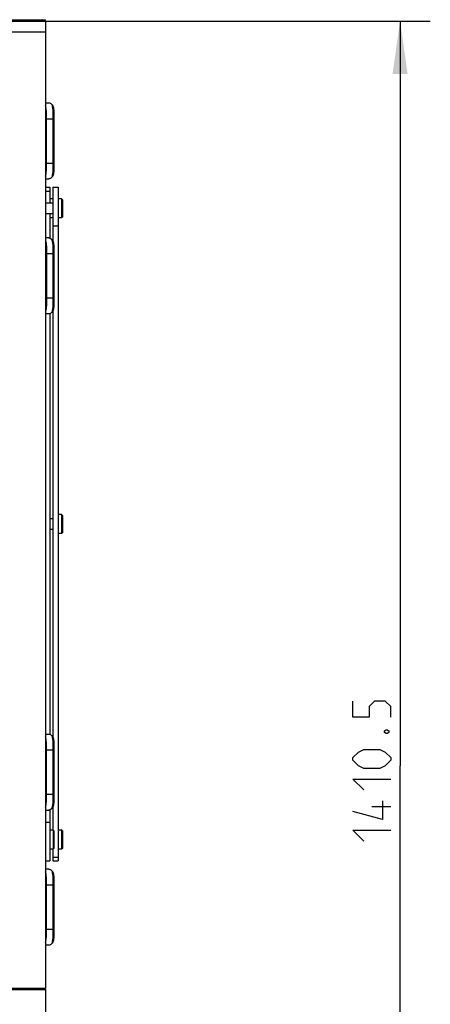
# Model space of a CAD drawing. Header units: millimetres. Extents: x 0 to 420, y 0 to 297.
# Tile 54 of 56: x 305 to 332, y 180 to 245. Entities that reach past the tile are written whole.
import ezdxf

# ---------------------------------------------------------------- set-up
doc = ezdxf.new("R2010")
doc.units = ezdxf.units.MM
doc.header["$LTSCALE"] = 23.1
doc.layers.get('0').update_dxf_attribs({"linetype": 'CONTINUOUS'})
doc.layers.add('02___PRT_ALL_AXES', color=7, linetype='CONTINUOUS')
doc.layers.add('DIM_PILOTEES', color=7, linetype='CONTINUOUS')
doc.styles.get("Standard").update_dxf_attribs({"font": 'txt', "width": 0.7})
doc.dimstyles.new('DIMSTYLE_3', dxfattribs={"dimtxt": 2.5, "dimasz": 3.5, "dimexe": 2, "dimexo": 0, "dimtad": 1, "dimdec": 1, "dimlfac": 14.285714, "dimdsep": 46, "dimtxsty": 'Standard', "dimblk": '_FILLED', "dimblk1": '_FILLED', "dimblk2": '_FILLED', "dimcen": 0.09, "dimazin": 2, "dimtp": 1.2, "dimtm": 1.2, "dimtfac": 1, "dimtdec": 1, "dimtofl": 0, "dimtmove": 0, "dimatfit": 3, "dimldrblk": '_FILLED', "dimfxl": 0, "dimtolj": 1, "dimarcsym": 0})

# ---------------------------------------------------------------- blocks, each defined once
blk = doc.blocks.new('_FILLED')
at = {"color": 0, "linetype": 'ByBlock'}
blk.add_solid([(0, 0), (-1, 0.143), (-1, -0.143)], dxfattribs=at)
blk = doc.blocks.new('*D8')
at = {"layer": 'DIM_PILOTEES', "color": 2, "linetype": 'Continuous'}
for p, q in [((305.63, 244.726), (332, 244.726)), ((330, 244.726), (330, 195.358)), ((330, 145.989), (330, 195.358)), ((301.955, 145.989), (332, 145.989))]:
    blk.add_line(p, q, dxfattribs=at)
at = {"layer": 'DIM_PILOTEES', "color": 2, "linetype": 'Continuous', "xscale": 3.5, "yscale": 3.5, "zscale": 3.5}
for p, rotation in [((330, 244.726), 90), ((330, 145.989), 270)]:
    blk.add_blockref('_FILLED', p, dxfattribs=dict(at, rotation=rotation))
at = {"layer": 'DIM_PILOTEES', "color": 2, "linetype": 'Continuous', "insert": (326.875, 195.358), "char_height": 2.5, "width": 15, "attachment_point": 2, "rotation": 90, "line_spacing_factor": 0.9}
blk.add_mtext('{\\ftxt;\\W0.0001;\\H0.0001;\\~}{\\ftxt;\\W4.0;\\H2.5; }{\\ftxt;\\W0.0001;\\H0.0001;\\~}', dxfattribs=at)

msp = doc.modelspace()

# ---------------------------------------------------------------- linework, layer by layer
at = {"color": 7, "linetype": 'Continuous'}
for p, q in [((303.00491, 244.83142), (306.50491, 244.83142)), ((303.00491, 244.72642), (306.50491, 244.72642)), ((306.50491, 244.83142), (306.39991, 244.72642)), ((306.50491, 244.72642), (306.50491, 244.02642)), ((303.00491, 244.02642), (306.50491, 244.02642)), ((306.50491, 239.31542), (306.73357, 239.31542)), ((306.90555, 239.22496), (306.86817, 239.26249)), ((306.94059, 239.18993), (306.90555, 239.22496)), ((306.50491, 238.26542), (307.06378, 238.26542)), ((306.57356, 235.32542), (306.57356, 238.26542)), ((306.99382, 238.26542), (306.99382, 235.32542)), ((307.06378, 238.26542), (307.06378, 235.32542)), ((306.50491, 235.32542), (307.06378, 235.32542)), ((306.50491, 234.27542), (306.73357, 234.27542)), ((306.86817, 234.32835), (306.90555, 234.36587)), ((306.90555, 234.36587), (306.94059, 234.4009)), ((306.99491, 232.66542), (306.50491, 232.66542)), ((306.99491, 232.94542), (306.78491, 232.94542)), ((307.57241, 232.94542), (307.34491, 232.94542)), ((307.57241, 232.94542), (307.57241, 231.68542)), ((307.62491, 232.89292), (307.57241, 232.94542)), ((307.62491, 232.89292), (307.62491, 231.73792)), ((306.99491, 231.96542), (306.50491, 231.96542)), ((306.99491, 231.68542), (306.78491, 231.68542)), ((307.57241, 231.68542), (307.34491, 231.68542)), ((307.62491, 231.73792), (307.57241, 231.68542)), ((306.73357, 230.35542), (306.50491, 230.35542)), ((306.90555, 230.26496), (306.86818, 230.30249)), ((306.9406, 230.22993), (306.90552, 230.26499)), ((307.06378, 229.30542), (306.50491, 229.30542)), ((306.57356, 229.30542), (306.57356, 226.36542)), ((306.99382, 229.30542), (306.99382, 226.36542)), ((307.06378, 229.30542), (307.06378, 226.36542)), ((307.06378, 226.36542), (306.50491, 226.36542)), ((306.73357, 225.31542), (306.50491, 225.31542)), ((306.86817, 225.36835), (306.90555, 225.40588)), ((306.90555, 225.40588), (306.94059, 225.4409)), ((306.99491, 211.73185), (306.78491, 211.73185)), ((307.57241, 212.01185), (307.34491, 212.01185)), ((307.62491, 211.95935), (307.57241, 212.01185)), ((307.57241, 212.01185), (307.57241, 210.75185)), ((307.62491, 211.95935), (307.62491, 210.80435)), ((306.99491, 211.03185), (306.78491, 211.03185)), ((307.57241, 210.75185), (307.34491, 210.75185)), ((307.62491, 210.80435), (307.57241, 210.75185)), ((306.50491, 197.45542), (306.73357, 197.45542)), ((306.90552, 197.36499), (306.86818, 197.40249)), ((306.9406, 197.32993), (306.90552, 197.36499)), ((306.50491, 196.40542), (307.06378, 196.40542)), ((306.57356, 193.46542), (306.57356, 196.40542)), ((306.99382, 196.40542), (306.99382, 193.46542)), ((307.06378, 196.40542), (307.06378, 193.46542)), ((306.50491, 193.46542), (307.06378, 193.46542)), ((306.50491, 192.41542), (306.73357, 192.41542)), ((306.86817, 192.46835), (306.90555, 192.50587)), ((306.90555, 192.50587), (306.94059, 192.5409)), ((307.01241, 191.07827), (306.78491, 191.07827)), ((307.06491, 191.02577), (307.01241, 191.07827)), ((307.01241, 191.07827), (307.01241, 189.81827)), ((307.06491, 191.02577), (307.06491, 189.87077)), ((307.57241, 191.07827), (307.34491, 191.07827)), ((307.62491, 191.02577), (307.57241, 191.07827)), ((307.57241, 191.07827), (307.57241, 189.81827)), ((307.62491, 191.02577), (307.62491, 189.87077)), ((307.01241, 189.81827), (306.78491, 189.81827)), ((307.06491, 189.87077), (307.01241, 189.81827)), ((307.57241, 189.81827), (307.34491, 189.81827)), ((307.62491, 189.87077), (307.57241, 189.81827)), ((306.73357, 188.49542), (306.50491, 188.49542)), ((306.90552, 188.40499), (306.86818, 188.44249)), ((306.9406, 188.36993), (306.90552, 188.40499)), ((306.50491, 187.44542), (307.06378, 187.44542)), ((306.57356, 184.50542), (306.57356, 187.44542)), ((306.99382, 187.44542), (306.99382, 184.50542)), ((307.06378, 187.44542), (307.06378, 184.50542)), ((306.50491, 184.50542), (307.06378, 184.50542)), ((306.86817, 183.50835), (306.90555, 183.54588)), ((306.90555, 183.54588), (306.94059, 183.5809)), ((306.73357, 183.45542), (306.50491, 183.45542)), ((303.00491, 180.51981), (306.50491, 180.51981)), ((306.43504, 180.59242), (306.50491, 180.51981)), ((306.50491, 180.51981), (306.50491, 178.39395))]:
    msp.add_line(p, q, dxfattribs=at)
for points, knots in [([(306.57356, 238.26542), (306.57356, 238.35178), (306.573, 238.5187), (306.56779, 238.75509), (306.55173, 238.95971), (306.52517, 239.08281), (306.50494, 239.1343)], [0, 0, 0, 0, 0.29611637, 0.57242639, 0.81031173, 1, 1, 1, 1]), ([(306.73357, 239.31542), (306.75913, 239.31542), (306.8093, 239.30788), (306.85148, 239.27929), (306.86818, 239.26249)], [0, 0, 0, 0, 0.51899589, 1, 1, 1, 1]), ([(306.86818, 239.26249), (306.90623, 239.22418), (306.94247, 239.13687), (306.96783, 239.00915), (306.98648, 238.83391), (306.99308, 238.58389), (306.99382, 238.37533), (306.99382, 238.26542)], [0, 0, 0, 0, 0.15899539, 0.26348908, 0.38595485, 0.67634792, 1, 1, 1, 1]), ([(306.9406, 239.18993), (306.97717, 239.15346), (307.0132, 239.07154), (307.03822, 238.95128), (307.05651, 238.78898), (307.06304, 238.55842), (307.06378, 238.36642), (307.06378, 238.26542)], [0, 0, 0, 0, 0.16370473, 0.26903205, 0.39149974, 0.67987358, 1, 1, 1, 1]), ([(306.50494, 234.45653), (306.52517, 234.50802), (306.55173, 234.63113), (306.56779, 234.83576), (306.573, 235.07215), (306.57356, 235.23907), (306.57356, 235.32542)], [0, 0, 0, 0, 0.18969687, 0.42759539, 0.70392259, 1, 1, 1, 1]), ([(306.99382, 235.32542), (306.99382, 235.21543), (306.99308, 235.00684), (306.98648, 234.75679), (306.96782, 234.58161), (306.94245, 234.45393), (306.90622, 234.36664), (306.86817, 234.32835)], [0, 0, 0, 0, 0.32385132, 0.6141612, 0.73658652, 0.84104673, 1, 1, 1, 1]), ([(307.06378, 235.32542), (307.06378, 235.22435), (307.06304, 235.03232), (307.0565, 234.80173), (307.03821, 234.63948), (307.01319, 234.51926), (306.97716, 234.43736), (306.94059, 234.4009)], [0, 0, 0, 0, 0.320325, 0.60861731, 0.73104428, 0.83633775, 1, 1, 1, 1]), ([(306.86817, 234.32835), (306.85147, 234.31154), (306.80929, 234.28296), (306.75912, 234.27542), (306.73357, 234.27542)], [0, 0, 0, 0, 0.4812086, 1, 1, 1, 1]), ([(306.50494, 230.17431), (306.52517, 230.12281), (306.55173, 229.9997), (306.56779, 229.79507), (306.573, 229.55869), (306.57356, 229.39177), (306.57356, 229.30542)], [0, 0, 0, 0, 0.18969663, 0.42759484, 0.70392173, 1, 1, 1, 1]), ([(306.73357, 230.35542), (306.75913, 230.35542), (306.8093, 230.34788), (306.85148, 230.31929), (306.86818, 230.30249)], [0, 0, 0, 0, 0.51900115, 1, 1, 1, 1]), ([(306.86818, 230.30249), (306.90623, 230.26418), (306.94247, 230.17687), (306.96783, 230.04914), (306.98648, 229.8739), (306.99308, 229.62388), (306.99382, 229.41533), (306.99382, 229.30542)], [0, 0, 0, 0, 0.15899838, 0.26349447, 0.38596328, 0.67636418, 1, 1, 1, 1]), ([(306.9406, 230.22993), (306.97717, 230.19346), (307.0132, 230.11153), (307.03822, 229.99127), (307.05651, 229.82897), (307.06304, 229.59841), (307.06378, 229.40642), (307.06378, 229.30542)], [0, 0, 0, 0, 0.16370782, 0.26903755, 0.39150828, 0.67988988, 1, 1, 1, 1]), ([(306.57356, 226.36542), (306.57356, 226.27906), (306.573, 226.11213), (306.56779, 225.87574), (306.55173, 225.67113), (306.52517, 225.54802), (306.50494, 225.49653)], [0, 0, 0, 0, 0.29611615, 0.57242638, 0.81031184, 1, 1, 1, 1]), ([(306.99382, 226.36542), (306.99382, 226.25543), (306.99308, 226.04683), (306.98648, 225.79679), (306.96782, 225.6216), (306.94245, 225.49392), (306.90622, 225.40664), (306.86817, 225.36835)], [0, 0, 0, 0, 0.32385779, 0.61416395, 0.73658829, 0.84104774, 1, 1, 1, 1]), ([(307.06378, 226.36542), (307.06378, 226.26435), (307.06304, 226.07231), (307.0565, 225.84173), (307.03821, 225.67948), (307.01319, 225.55926), (306.97716, 225.47736), (306.94059, 225.4409)], [0, 0, 0, 0, 0.3203315, 0.60862004, 0.73104602, 0.83633874, 1, 1, 1, 1]), ([(306.86817, 225.36835), (306.85147, 225.35154), (306.80929, 225.32296), (306.75912, 225.31542), (306.73357, 225.31542)], [0, 0, 0, 0, 0.48122528, 1, 1, 1, 1]), ([(306.57356, 196.40542), (306.57356, 196.49178), (306.573, 196.6587), (306.56779, 196.89509), (306.55173, 197.09971), (306.52517, 197.22281), (306.50494, 197.2743)], [0, 0, 0, 0, 0.29611637, 0.57242639, 0.81031173, 1, 1, 1, 1]), ([(306.73357, 197.45542), (306.75913, 197.45542), (306.8093, 197.44788), (306.85148, 197.41929), (306.86818, 197.40249)], [0, 0, 0, 0, 0.51899589, 1, 1, 1, 1]), ([(306.86818, 197.40249), (306.90623, 197.36418), (306.94247, 197.27687), (306.96783, 197.14915), (306.98648, 196.97391), (306.99308, 196.72389), (306.99382, 196.51533), (306.99382, 196.40542)], [0, 0, 0, 0, 0.15899539, 0.26348908, 0.38595485, 0.67634792, 1, 1, 1, 1]), ([(306.9406, 197.32993), (306.97717, 197.29346), (307.0132, 197.21154), (307.03822, 197.09128), (307.05651, 196.92898), (307.06304, 196.69842), (307.06378, 196.50642), (307.06378, 196.40542)], [0, 0, 0, 0, 0.16370473, 0.26903205, 0.39149974, 0.67987358, 1, 1, 1, 1]), ([(306.50494, 192.59653), (306.52517, 192.64802), (306.55173, 192.77113), (306.56779, 192.97576), (306.573, 193.21215), (306.57356, 193.37907), (306.57356, 193.46542)], [0, 0, 0, 0, 0.18969687, 0.42759539, 0.70392259, 1, 1, 1, 1]), ([(306.99382, 193.46542), (306.99382, 193.35543), (306.99308, 193.14684), (306.98648, 192.89679), (306.96782, 192.72161), (306.94245, 192.59393), (306.90622, 192.50664), (306.86817, 192.46835)], [0, 0, 0, 0, 0.32385132, 0.6141612, 0.73658652, 0.84104673, 1, 1, 1, 1]), ([(307.06378, 193.46542), (307.06378, 193.36435), (307.06304, 193.17232), (307.0565, 192.94173), (307.03821, 192.77948), (307.01319, 192.65926), (306.97716, 192.57736), (306.94059, 192.5409)], [0, 0, 0, 0, 0.320325, 0.60861731, 0.73104428, 0.83633775, 1, 1, 1, 1]), ([(306.86817, 192.46835), (306.85147, 192.45154), (306.80929, 192.42296), (306.75912, 192.41542), (306.73357, 192.41542)], [0, 0, 0, 0, 0.4812086, 1, 1, 1, 1]), ([(306.57356, 187.44542), (306.57356, 187.53178), (306.573, 187.6987), (306.56779, 187.93509), (306.55173, 188.13971), (306.52517, 188.26281), (306.50494, 188.3143)], [0, 0, 0, 0, 0.29611624, 0.57242641, 0.81031183, 1, 1, 1, 1]), ([(306.73357, 188.49542), (306.75913, 188.49542), (306.8093, 188.48788), (306.85148, 188.45929), (306.86818, 188.44249)], [0, 0, 0, 0, 0.51900115, 1, 1, 1, 1]), ([(306.86818, 188.44249), (306.90623, 188.40418), (306.94247, 188.31687), (306.96783, 188.18914), (306.98648, 188.0139), (306.99308, 187.76388), (306.99382, 187.55533), (306.99382, 187.44542)], [0, 0, 0, 0, 0.15899838, 0.26349447, 0.38596328, 0.67636418, 1, 1, 1, 1]), ([(306.9406, 188.36993), (306.97717, 188.33346), (307.0132, 188.25153), (307.03822, 188.13127), (307.05651, 187.96897), (307.06304, 187.73841), (307.06378, 187.54642), (307.06378, 187.44542)], [0, 0, 0, 0, 0.16370782, 0.26903755, 0.39150828, 0.67988988, 1, 1, 1, 1]), ([(306.50494, 183.63653), (306.52517, 183.68802), (306.55173, 183.81113), (306.56779, 184.01576), (306.573, 184.25215), (306.57356, 184.41907), (306.57356, 184.50542)], [0, 0, 0, 0, 0.18969593, 0.42759293, 0.70391836, 1, 1, 1, 1]), ([(306.99382, 184.50542), (306.99382, 184.39543), (306.99308, 184.18683), (306.98648, 183.93679), (306.96782, 183.7616), (306.94245, 183.63392), (306.90622, 183.54664), (306.86817, 183.50835)], [0, 0, 0, 0, 0.32385779, 0.61416395, 0.73658829, 0.84104774, 1, 1, 1, 1]), ([(307.06378, 184.50542), (307.06378, 184.40435), (307.06304, 184.21231), (307.0565, 183.98173), (307.03821, 183.81948), (307.01319, 183.69926), (306.97716, 183.61736), (306.94059, 183.5809)], [0, 0, 0, 0, 0.3203315, 0.60862004, 0.73104602, 0.83633874, 1, 1, 1, 1]), ([(306.86817, 183.50835), (306.85147, 183.49154), (306.80929, 183.46296), (306.75912, 183.45542), (306.73357, 183.45542)], [0, 0, 0, 0, 0.48122528, 1, 1, 1, 1])]:
    msp.add_open_spline(points, degree=3, knots=knots, dxfattribs=at)
at = {"layer": '02___PRT_ALL_AXES', "color": 7, "linetype": 'Continuous'}
for p, q in [((306.50491, 244.02642), (306.50491, 180.59242)), ((306.50491, 233.71542), (306.78491, 233.71542)), ((306.50491, 233.47), (306.78491, 233.47)), ((306.78491, 233.71542), (306.78491, 232.66542)), ((306.99491, 233.71542), (306.99491, 230.14624)), ((306.99491, 233.71542), (307.34491, 233.71542)), ((307.34491, 233.71542), (307.34491, 189.04827)), ((306.78491, 231.96542), (306.78491, 230.34933)), ((306.99491, 231.16083), (307.34491, 231.16083)), ((306.78491, 225.32151), (306.78491, 197.44933)), ((306.99491, 225.52459), (306.99491, 197.24624)), ((306.78491, 192.42151), (306.78491, 189.04827)), ((306.99491, 192.62459), (306.99491, 191.07827)), ((306.50491, 191.60286), (306.78491, 191.60286)), ((306.99491, 189.81827), (306.99491, 189.04827)), ((306.50491, 189.04827), (306.78491, 189.04827)), ((306.99491, 189.29369), (307.34491, 189.29369)), ((306.99491, 189.04827), (307.34491, 189.04827)), ((303.00491, 180.59242), (306.50491, 180.59242))]:
    msp.add_line(p, q, dxfattribs=at)
at = {"layer": 'DIM_PILOTEES', "color": 2, "linetype": 'Continuous'}
msp.add_line((329.37546, 192.61948), (328.12546, 192.61948), dxfattribs=at)
for points in [[(329.37546, 198.57188), (329.37546, 199.28616), (329.01832, 199.64331), (328.30403, 199.64331), (327.94689, 199.28616), (327.94689, 198.57188), (326.87546, 198.57188), (326.87546, 199.64331)], [(328.9588, 197.67902), (329.07784, 197.73854), (329.13737, 197.73854), (329.25642, 197.67902), (329.25642, 197.55997), (329.13737, 197.50044), (329.07784, 197.50044), (328.9588, 197.55997), (328.9588, 197.67902)], [(328.66118, 195.17901), (327.58975, 195.17901), (327.2326, 195.35758), (326.87546, 195.71473), (326.87546, 195.8933), (327.2326, 196.25044), (327.58975, 196.42901), (328.66118, 196.42901), (329.01832, 196.25044), (329.37546, 195.8933), (329.37546, 195.71473), (329.01832, 195.35758), (328.66118, 195.17901)], [(327.58975, 193.75044), (326.87546, 194.46472), (329.37546, 194.46472)], [(328.83975, 193.03615), (328.83975, 191.78615), (326.87546, 192.32186)], [(327.58975, 190.3576), (326.87546, 191.07189), (329.37546, 191.07189)]]:
    msp.add_lwpolyline(points, dxfattribs=at)

# ---------------------------------------------------------------- dimensions: what is measured, and where the dimension line sits
dim = msp.add_linear_dim(base=(330.00046, 244.72642), p1=(301.95491, 145.98876), p2=(305.62991, 244.72642), angle=90, text='{\\ftxt;\\W0.0001;\\H0.0001;\\~}{\\ftxt;\\W4.0;\\H2.5; }{\\ftxt;\\W0.0001;\\H0.0001;\\~}', dimstyle='DIMSTYLE_3', dxfattribs=at)
dim.commit()
dim.dimension.update_dxf_attribs({"geometry": '*D8', "text_midpoint": (330.00046, 195.00045), "dimtype": 160})

doc.saveas('drawing.dxf')
